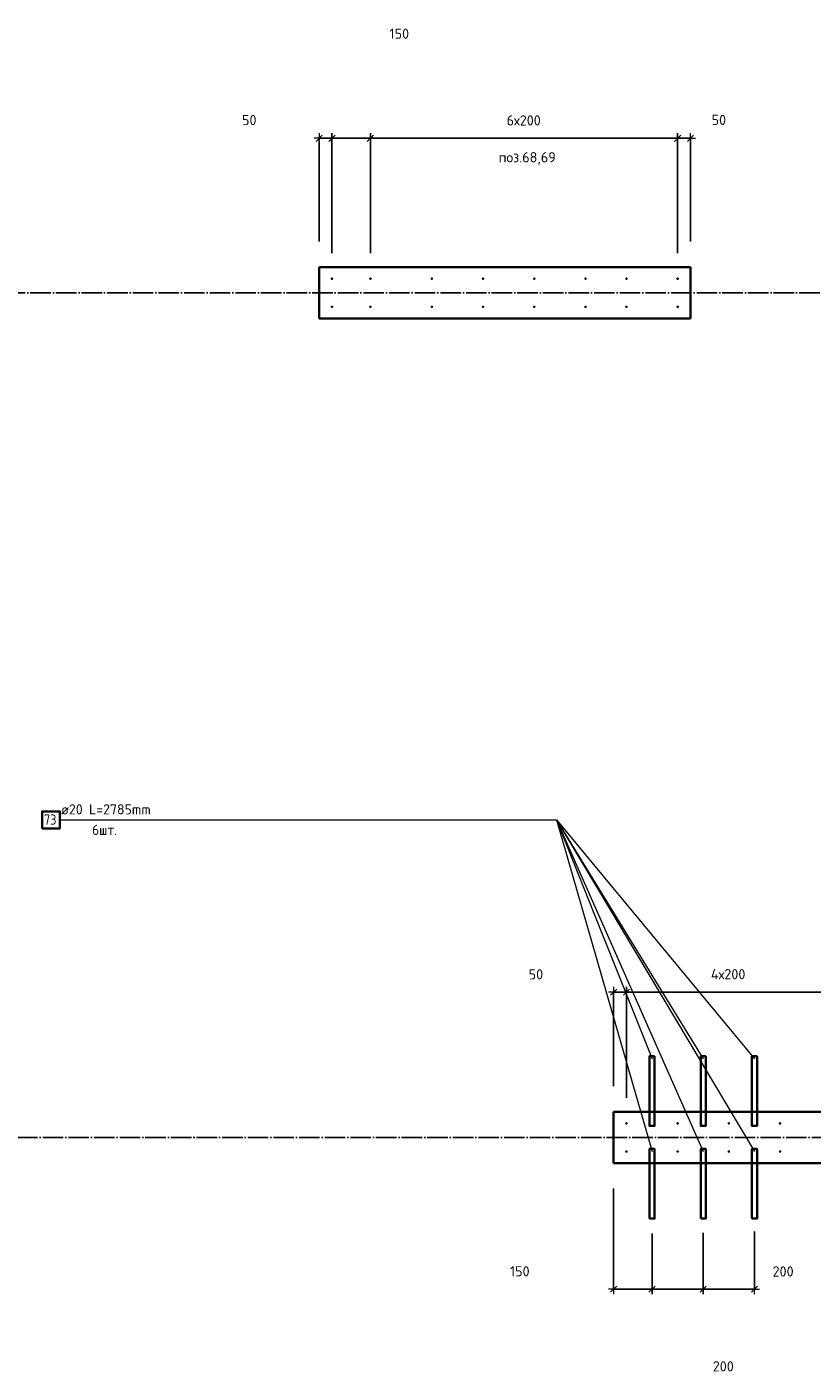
# Model space of a CAD drawing. Header units: millimetres. Extents: x -1001 to 124100, y -72947 to 40304.
# Tile 28 of 104: x 82709 to 85775, y -55720 to -50461. Entities that reach past the tile are written whole.
import ezdxf

# ---------------------------------------------------------------- set-up
doc = ezdxf.new("R2010")
doc.units = ezdxf.units.MM
doc.header["$PDMODE"] = 65
doc.linetypes.add('______11', pattern=[100, 80, -10, 0, -10])
doc.linetypes.add('______5', pattern=[220, 160, -20, 20, -20])
for name, color, linetype, lineweight in [('Standard', 7, 'Continuous', 25), ('Арм.стержн. Выпуски', 180, 'Continuous', 35), ('Размерная линия_ общее_1', 7, 'Continuous', 13)]:
    doc.layers.add(name, color=color, linetype=linetype, lineweight=lineweight)
doc.layers.add('Осевая линия_ общее', color=7, linetype='______5', lineweight=13, true_color=0xa0a0a0)
doc.styles.add('ISOCPEUR', font='ISOCPEUR')
doc.dimstyles.new('DIMSTYLE_11', dxfattribs={"dimtxt": 40, "dimasz": 40, "dimexe": 0, "dimexo": 0, "dimgap": 20, "dimtad": 2, "dimdec": 0, "dimrnd": 5, "dimzin": 12, "dimdsep": 46, "dimtxsty": 'ISOCPEUR', "dimblk1": 'ALL_ML_STRICH', "dimblk2": 'ALL_ML_STRICH', "dimsah": 1, "dimcen": 0, "dimclrd": 7, "dimclre": 256, "dimclrt": 7, "dimadec": 0, "dimazin": 0, "dimtfac": 1, "dimtdec": 0, "dimtix": 1, "dimtmove": 2, "dimatfit": 3, "dimfxl": 0, "dimtvp": 1.2, "dimtzin": 0, "dimlwd": 0, "dimlwe": -3, "dimarcsym": 0})
doc.dimstyles.new('DIMSTYLE_16', dxfattribs={"dimtxt": 40, "dimasz": 40, "dimexe": 0, "dimexo": 0, "dimgap": 20, "dimtad": 0, "dimdec": 0, "dimrnd": 5, "dimzin": 12, "dimdsep": 46, "dimtxsty": 'ISOCPEUR', "dimblk1": 'ALL_ML_STRICH', "dimblk2": 'ALL_ML_STRICH', "dimsah": 1, "dimcen": 0, "dimclrd": 7, "dimclre": 256, "dimclrt": 7, "dimadec": 0, "dimazin": 0, "dimtfac": 1, "dimtdec": 0, "dimtix": 1, "dimtmove": 2, "dimatfit": 3, "dimfxl": 0, "dimtzin": 0, "dimlwd": 0, "dimlwe": -3, "dimarcsym": 0})
doc.dimstyles.new('DIMSTYLE_9', dxfattribs={"dimtxt": 40, "dimasz": 40, "dimexe": 0, "dimexo": 0, "dimgap": 20, "dimtad": 2, "dimdec": 0, "dimrnd": 5, "dimzin": 12, "dimdsep": 46, "dimtxsty": 'ISOCPEUR', "dimblk1": 'ALL_ML_STRICH', "dimblk2": 'ALL_ML_STRICH', "dimsah": 1, "dimcen": 0, "dimclrd": 7, "dimclre": 256, "dimclrt": 7, "dimadec": 0, "dimazin": 0, "dimtfac": 1, "dimtdec": 0, "dimtix": 1, "dimtmove": 2, "dimatfit": 3, "dimfxl": 0, "dimtzin": 0, "dimlwd": 0, "dimlwe": -3, "dimarcsym": 0})

# ---------------------------------------------------------------- blocks, each defined once
blk = doc.blocks.new('ALL_ML_STRICH')
at = {"color": 0, "linetype": 'ByBlock', "lineweight": -2}
for p, q in [((-1, 0), (0.5, 0)), ((-0.3, -0.3), (0.3, 0.3)), ((0, -0.5), (0, 0.5))]:
    blk.add_line(p, q, dxfattribs=at)
blk = doc.blocks.new('*D77')
at = {"layer": 'DEFPOINTS', "color": 7, "linetype": 'Continuous', "lineweight": 13, "transparency": 33554687}
for p in [(85000, -54900), (85150, -55075.1), (85000, -55392.8)]:
    blk.add_point(p, dxfattribs=at)
at = {"layer": 'Размерная линия_ общее_1', "color": 253, "linetype": 'Continuous', "lineweight": -2, "true_color": 0xa0a0a0, "transparency": 33554687}
for p, q in [((85000, -55000), (85000, -55392.8)), ((85150, -55175.1), (85150, -55392.8))]:
    blk.add_line(p, q, dxfattribs=at)
at = {"layer": 'Размерная линия_ общее_1', "color": 7, "linetype": 'Continuous', "lineweight": -2, "transparency": 33554687}
blk.add_line((85000, -55392.8), (85150, -55392.8), dxfattribs=at)
at = {"layer": 'Размерная линия_ общее_1', "color": 7, "linetype": 'Continuous', "lineweight": 13, "transparency": 33554687, "xscale": 40, "yscale": 40, "zscale": 40, "rotation": 180}
blk.add_blockref('ALL_ML_STRICH', (85000, -55392.8), dxfattribs=at)
at = {"layer": 'Размерная линия_ общее_1', "color": 7, "linetype": 'Continuous', "lineweight": 13, "transparency": 33554687, "xscale": 40, "yscale": 40, "zscale": 40}
blk.add_blockref('ALL_ML_STRICH', (85150, -55392.8), dxfattribs=at)
at = {"layer": 'Размерная линия_ общее_1', "color": 7, "linetype": 'Continuous', "lineweight": 13, "transparency": 33554687, "insert": (84633.5, -55322.9), "char_height": 40, "width": 120, "attachment_point": 5, "style": 'ISOCPEUR'}
blk.add_mtext('\\A1;{150}', dxfattribs=at)
blk = doc.blocks.new('*D78')
at = {"layer": 'DEFPOINTS', "color": 7, "linetype": 'Continuous', "lineweight": 13, "transparency": 33554687}
for p in [(85150, -55075.1), (85350, -55072.5), (85150, -55392.8)]:
    blk.add_point(p, dxfattribs=at)
at = {"layer": 'Размерная линия_ общее_1', "color": 253, "linetype": 'Continuous', "lineweight": -2, "true_color": 0xa0a0a0, "transparency": 33554687}
for p, q in [((85150, -55175.1), (85150, -55392.8)), ((85350, -55172.5), (85350, -55392.8))]:
    blk.add_line(p, q, dxfattribs=at)
at = {"layer": 'Размерная линия_ общее_1', "color": 7, "linetype": 'Continuous', "lineweight": -2, "transparency": 33554687}
blk.add_line((85150, -55392.8), (85350, -55392.8), dxfattribs=at)
at = {"layer": 'Размерная линия_ общее_1', "color": 7, "linetype": 'Continuous', "lineweight": 13, "transparency": 33554687, "xscale": 40, "yscale": 40, "zscale": 40, "rotation": 180}
blk.add_blockref('ALL_ML_STRICH', (85150, -55392.8), dxfattribs=at)
at = {"layer": 'Размерная линия_ общее_1', "color": 7, "linetype": 'Continuous', "lineweight": 13, "transparency": 33554687, "xscale": 40, "yscale": 40, "zscale": 40}
blk.add_blockref('ALL_ML_STRICH', (85350, -55392.8), dxfattribs=at)
at = {"layer": 'Размерная линия_ общее_1', "color": 7, "linetype": 'Continuous', "lineweight": 13, "transparency": 33554687, "insert": (85428.2, -55694.2), "char_height": 40, "width": 120, "attachment_point": 5, "style": 'ISOCPEUR'}
blk.add_mtext('\\A1;{200}', dxfattribs=at)
blk = doc.blocks.new('*D79')
at = {"layer": 'DEFPOINTS', "color": 7, "linetype": 'Continuous', "lineweight": 13, "transparency": 33554687}
for p in [(85350, -55072.5), (85550, -55067.3), (85350, -55392.8)]:
    blk.add_point(p, dxfattribs=at)
at = {"layer": 'Размерная линия_ общее_1', "color": 253, "linetype": 'Continuous', "lineweight": -2, "true_color": 0xa0a0a0, "transparency": 33554687}
for p, q in [((85550, -55167.3), (85550, -55392.8)), ((85350, -55172.5), (85350, -55392.8))]:
    blk.add_line(p, q, dxfattribs=at)
at = {"layer": 'Размерная линия_ общее_1', "color": 7, "linetype": 'Continuous', "lineweight": -2, "transparency": 33554687}
blk.add_line((85350, -55392.8), (85550, -55392.8), dxfattribs=at)
at = {"layer": 'Размерная линия_ общее_1', "color": 7, "linetype": 'Continuous', "lineweight": 13, "transparency": 33554687, "xscale": 40, "yscale": 40, "zscale": 40, "rotation": 180}
blk.add_blockref('ALL_ML_STRICH', (85350, -55392.8), dxfattribs=at)
at = {"layer": 'Размерная линия_ общее_1', "color": 7, "linetype": 'Continuous', "lineweight": 13, "transparency": 33554687, "xscale": 40, "yscale": 40, "zscale": 40}
blk.add_blockref('ALL_ML_STRICH', (85550, -55392.8), dxfattribs=at)
at = {"layer": 'Размерная линия_ общее_1', "color": 7, "linetype": 'Continuous', "lineweight": 13, "transparency": 33554687, "insert": (85661.9, -55323.5), "char_height": 40, "width": 120, "attachment_point": 5, "style": 'ISOCPEUR'}
blk.add_mtext('\\A1;{200}', dxfattribs=at)
blk = doc.blocks.new('*D441')
at = {"layer": 'DEFPOINTS', "color": 7, "linetype": 'Continuous', "lineweight": 13, "transparency": 33554687}
for p in [(85000, -54232.1), (85000, -54700), (85050, -54745)]:
    blk.add_point(p, dxfattribs=at)
at = {"layer": 'Размерная линия_ общее_1', "color": 253, "linetype": 'Continuous', "lineweight": -2, "true_color": 0xa0a0a0, "transparency": 33554687}
for p, q in [((85000, -54600), (85000, -54232.1)), ((85050, -54645), (85050, -54232.1))]:
    blk.add_line(p, q, dxfattribs=at)
at = {"layer": 'Размерная линия_ общее_1', "color": 7, "linetype": 'Continuous', "lineweight": -2, "transparency": 33554687}
blk.add_line((85000, -54232.1), (85050, -54232.1), dxfattribs=at)
at = {"layer": 'Размерная линия_ общее_1', "color": 7, "linetype": 'Continuous', "lineweight": 13, "transparency": 33554687, "xscale": 40, "yscale": 40, "zscale": 40, "rotation": 180}
blk.add_blockref('ALL_ML_STRICH', (85000, -54232.1), dxfattribs=at)
at = {"layer": 'Размерная линия_ общее_1', "color": 7, "linetype": 'Continuous', "lineweight": 13, "transparency": 33554687, "xscale": 40, "yscale": 40, "zscale": 40}
blk.add_blockref('ALL_ML_STRICH', (85050, -54232.1), dxfattribs=at)
at = {"layer": 'Размерная линия_ общее_1', "color": 7, "linetype": 'Continuous', "lineweight": 13, "transparency": 33554687, "insert": (84696.4, -54162.8), "char_height": 40, "width": 80, "attachment_point": 5, "style": 'ISOCPEUR'}
blk.add_mtext('\\A1;{50}', dxfattribs=at)
blk = doc.blocks.new('*D442')
at = {"layer": 'DEFPOINTS', "color": 7, "linetype": 'Continuous', "lineweight": 13, "transparency": 33554687}
for p in [(85050, -54232.1), (85050, -54745), (85850, -54745)]:
    blk.add_point(p, dxfattribs=at)
at = {"layer": 'Размерная линия_ общее_1', "color": 253, "linetype": 'Continuous', "lineweight": -2, "true_color": 0xa0a0a0, "transparency": 33554687}
for p, q in [((85050, -54645), (85050, -54232.1)), ((85850, -54645), (85850, -54232.1))]:
    blk.add_line(p, q, dxfattribs=at)
at = {"layer": 'Размерная линия_ общее_1', "color": 7, "linetype": 'Continuous', "lineweight": -2, "transparency": 33554687}
blk.add_line((85050, -54232.1), (85850, -54232.1), dxfattribs=at)
at = {"layer": 'Размерная линия_ общее_1', "color": 7, "linetype": 'Continuous', "lineweight": 13, "transparency": 33554687, "xscale": 40, "yscale": 40, "zscale": 40, "rotation": 180}
blk.add_blockref('ALL_ML_STRICH', (85050, -54232.1), dxfattribs=at)
at = {"layer": 'Размерная линия_ общее_1', "color": 7, "linetype": 'Continuous', "lineweight": 13, "transparency": 33554687, "xscale": 40, "yscale": 40, "zscale": 40}
blk.add_blockref('ALL_ML_STRICH', (85850, -54232.1), dxfattribs=at)
at = {"layer": 'Размерная линия_ общее_1', "color": 7, "linetype": 'Continuous', "lineweight": 13, "transparency": 33554687, "insert": (85380, -54142.1), "char_height": 40, "width": 2, "attachment_point": 1, "line_spacing_factor": 0.60241, "style": 'ISOCPEUR'}
blk.add_mtext('4х200', dxfattribs=at)
blk = doc.blocks.new('*D484')
at = {"layer": 'DEFPOINTS', "color": 7, "linetype": 'Continuous', "lineweight": 13, "transparency": 33554687}
for p in [(83850, -50896.6), (83850, -51400), (83900, -51445)]:
    blk.add_point(p, dxfattribs=at)
at = {"layer": 'Размерная линия_ общее_1', "color": 253, "linetype": 'Continuous', "lineweight": -2, "true_color": 0xa0a0a0, "transparency": 33554687}
for p, q in [((83850, -51300), (83850, -50896.6)), ((83900, -51345), (83900, -50896.6))]:
    blk.add_line(p, q, dxfattribs=at)
at = {"layer": 'Размерная линия_ общее_1', "color": 7, "linetype": 'Continuous', "lineweight": -2, "transparency": 33554687}
blk.add_line((83850, -50896.6), (83900, -50896.6), dxfattribs=at)
at = {"layer": 'Размерная линия_ общее_1', "color": 7, "linetype": 'Continuous', "lineweight": 13, "transparency": 33554687, "xscale": 40, "yscale": 40, "zscale": 40, "rotation": 180}
blk.add_blockref('ALL_ML_STRICH', (83850, -50896.6), dxfattribs=at)
at = {"layer": 'Размерная линия_ общее_1', "color": 7, "linetype": 'Continuous', "lineweight": 13, "transparency": 33554687, "xscale": 40, "yscale": 40, "zscale": 40}
blk.add_blockref('ALL_ML_STRICH', (83900, -50896.6), dxfattribs=at)
at = {"layer": 'Размерная линия_ общее_1', "color": 7, "linetype": 'Continuous', "lineweight": 13, "transparency": 33554687, "insert": (83576.9, -50825.2), "char_height": 40, "width": 80, "attachment_point": 5, "style": 'ISOCPEUR'}
blk.add_mtext('\\A1;{50}', dxfattribs=at)
blk = doc.blocks.new('*D485')
at = {"layer": 'DEFPOINTS', "color": 7, "linetype": 'Continuous', "lineweight": 13, "transparency": 33554687}
for p in [(83900, -50896.6), (83900, -51445), (84050, -51445)]:
    blk.add_point(p, dxfattribs=at)
at = {"layer": 'Размерная линия_ общее_1', "color": 253, "linetype": 'Continuous', "lineweight": -2, "true_color": 0xa0a0a0, "transparency": 33554687}
for p, q in [((83900, -51345), (83900, -50896.6)), ((84050, -51345), (84050, -50896.6))]:
    blk.add_line(p, q, dxfattribs=at)
at = {"layer": 'Размерная линия_ общее_1', "color": 7, "linetype": 'Continuous', "lineweight": -2, "transparency": 33554687}
blk.add_line((83900, -50896.6), (84050, -50896.6), dxfattribs=at)
at = {"layer": 'Размерная линия_ общее_1', "color": 7, "linetype": 'Continuous', "lineweight": 13, "transparency": 33554687, "xscale": 40, "yscale": 40, "zscale": 40, "rotation": 180}
blk.add_blockref('ALL_ML_STRICH', (83900, -50896.6), dxfattribs=at)
at = {"layer": 'Размерная линия_ общее_1', "color": 7, "linetype": 'Continuous', "lineweight": 13, "transparency": 33554687, "xscale": 40, "yscale": 40, "zscale": 40}
blk.add_blockref('ALL_ML_STRICH', (84050, -50896.6), dxfattribs=at)
at = {"layer": 'Размерная линия_ общее_1', "color": 7, "linetype": 'Continuous', "lineweight": 13, "transparency": 33554687, "insert": (84162.9, -50487.7), "char_height": 40, "width": 120, "attachment_point": 5, "style": 'ISOCPEUR'}
blk.add_mtext('\\A1;{150}', dxfattribs=at)
blk = doc.blocks.new('*D486')
at = {"layer": 'DEFPOINTS', "color": 7, "linetype": 'Continuous', "lineweight": 13, "transparency": 33554687}
for p in [(84050, -50896.6), (84050, -51445), (85250, -51445)]:
    blk.add_point(p, dxfattribs=at)
at = {"layer": 'Размерная линия_ общее_1', "color": 253, "linetype": 'Continuous', "lineweight": -2, "true_color": 0xa0a0a0, "transparency": 33554687}
for p, q in [((84050, -51345), (84050, -50896.6)), ((85250, -51345), (85250, -50896.6))]:
    blk.add_line(p, q, dxfattribs=at)
at = {"layer": 'Размерная линия_ общее_1', "color": 7, "linetype": 'Continuous', "lineweight": -2, "transparency": 33554687}
blk.add_line((84050, -50896.6), (85250, -50896.6), dxfattribs=at)
at = {"layer": 'Размерная линия_ общее_1', "color": 7, "linetype": 'Continuous', "lineweight": 13, "transparency": 33554687, "xscale": 40, "yscale": 40, "zscale": 40, "rotation": 180}
blk.add_blockref('ALL_ML_STRICH', (84050, -50896.6), dxfattribs=at)
at = {"layer": 'Размерная линия_ общее_1', "color": 7, "linetype": 'Continuous', "lineweight": 13, "transparency": 33554687, "xscale": 40, "yscale": 40, "zscale": 40}
blk.add_blockref('ALL_ML_STRICH', (85250, -50896.6), dxfattribs=at)
at = {"layer": 'Размерная линия_ общее_1', "color": 7, "linetype": 'Continuous', "lineweight": 13, "transparency": 33554687, "insert": (84582, -50806.6), "char_height": 40, "width": 2, "attachment_point": 1, "line_spacing_factor": 0.60241, "style": 'ISOCPEUR'}
blk.add_mtext('6х200', dxfattribs=at)
blk = doc.blocks.new('*D487')
at = {"layer": 'DEFPOINTS', "color": 7, "linetype": 'Continuous', "lineweight": 13, "transparency": 33554687}
for p in [(85250, -50896.6), (85300, -51400), (85250, -51445)]:
    blk.add_point(p, dxfattribs=at)
at = {"layer": 'Размерная линия_ общее_1', "color": 253, "linetype": 'Continuous', "lineweight": -2, "true_color": 0xa0a0a0, "transparency": 33554687}
for p, q in [((85250, -51345), (85250, -50896.6)), ((85300, -51300), (85300, -50896.6))]:
    blk.add_line(p, q, dxfattribs=at)
at = {"layer": 'Размерная линия_ общее_1', "color": 7, "linetype": 'Continuous', "lineweight": -2, "transparency": 33554687}
blk.add_line((85250, -50896.6), (85300, -50896.6), dxfattribs=at)
at = {"layer": 'Размерная линия_ общее_1', "color": 7, "linetype": 'Continuous', "lineweight": 13, "transparency": 33554687, "xscale": 40, "yscale": 40, "zscale": 40, "rotation": 180}
blk.add_blockref('ALL_ML_STRICH', (85250, -50896.6), dxfattribs=at)
at = {"layer": 'Размерная линия_ общее_1', "color": 7, "linetype": 'Continuous', "lineweight": 13, "transparency": 33554687, "xscale": 40, "yscale": 40, "zscale": 40}
blk.add_blockref('ALL_ML_STRICH', (85300, -50896.6), dxfattribs=at)
at = {"layer": 'Размерная линия_ общее_1', "color": 7, "linetype": 'Continuous', "lineweight": 13, "transparency": 33554687, "insert": (85410.9, -50824.8), "char_height": 40, "width": 80, "attachment_point": 5, "style": 'ISOCPEUR'}
blk.add_mtext('\\A1;{50}', dxfattribs=at)

msp = doc.modelspace()

# ---------------------------------------------------------------- hatches: boundary and pattern name
at = {"layer": 'Арм.стержн. Выпуски', "linetype": 'Continuous', "lineweight": 35, "transparency": 33554687}
for points in [[(83905, -51445), (83904.6, -51443.1), (83903.5, -51441.5), (83901.9, -51440.4), (83900, -51440), (83898.1, -51440.4), (83896.5, -51441.5), (83895.4, -51443.1), (83895, -51445), (83895.4, -51446.9), (83896.5, -51448.5), (83898.1, -51449.6), (83900, -51450), (83901.9, -51449.6), (83903.5, -51448.5), (83904.6, -51446.9)], [(84055, -51445), (84054.6, -51443.1), (84053.5, -51441.5), (84051.9, -51440.4), (84050, -51440), (84048.1, -51440.4), (84046.5, -51441.5), (84045.4, -51443.1), (84045, -51445), (84045.4, -51446.9), (84046.5, -51448.5), (84048.1, -51449.6), (84050, -51450), (84051.9, -51449.6), (84053.5, -51448.5), (84054.6, -51446.9)], [(84295, -51445), (84294.6, -51443.1), (84293.5, -51441.5), (84291.9, -51440.4), (84290, -51440), (84288.1, -51440.4), (84286.5, -51441.5), (84285.4, -51443.1), (84285, -51445), (84285.4, -51446.9), (84286.5, -51448.5), (84288.1, -51449.6), (84290, -51450), (84291.9, -51449.6), (84293.5, -51448.5), (84294.6, -51446.9)], [(84495, -51445), (84494.6, -51443.1), (84493.5, -51441.5), (84491.9, -51440.4), (84490, -51440), (84488.1, -51440.4), (84486.5, -51441.5), (84485.4, -51443.1), (84485, -51445), (84485.4, -51446.9), (84486.5, -51448.5), (84488.1, -51449.6), (84490, -51450), (84491.9, -51449.6), (84493.5, -51448.5), (84494.6, -51446.9)], [(84695, -51445), (84694.6, -51443.1), (84693.5, -51441.5), (84691.9, -51440.4), (84690, -51440), (84688.1, -51440.4), (84686.5, -51441.5), (84685.4, -51443.1), (84685, -51445), (84685.4, -51446.9), (84686.5, -51448.5), (84688.1, -51449.6), (84690, -51450), (84691.9, -51449.6), (84693.5, -51448.5), (84694.6, -51446.9)], [(84895, -51445), (84894.6, -51443.1), (84893.5, -51441.5), (84891.9, -51440.4), (84890, -51440), (84888.1, -51440.4), (84886.5, -51441.5), (84885.4, -51443.1), (84885, -51445), (84885.4, -51446.9), (84886.5, -51448.5), (84888.1, -51449.6), (84890, -51450), (84891.9, -51449.6), (84893.5, -51448.5), (84894.6, -51446.9)], [(85055, -51445), (85054.6, -51443.1), (85053.5, -51441.5), (85051.9, -51440.4), (85050, -51440), (85048.1, -51440.4), (85046.5, -51441.5), (85045.4, -51443.1), (85045, -51445), (85045.4, -51446.9), (85046.5, -51448.5), (85048.1, -51449.6), (85050, -51450), (85051.9, -51449.6), (85053.5, -51448.5), (85054.6, -51446.9)], [(85255, -51445), (85254.6, -51443.1), (85253.5, -51441.5), (85251.9, -51440.4), (85250, -51440), (85248.1, -51440.4), (85246.5, -51441.5), (85245.4, -51443.1), (85245, -51445), (85245.4, -51446.9), (85246.5, -51448.5), (85248.1, -51449.6), (85250, -51450), (85251.9, -51449.6), (85253.5, -51448.5), (85254.6, -51446.9)], [(83905, -51555), (83904.6, -51553.1), (83903.5, -51551.5), (83901.9, -51550.4), (83900, -51550), (83898.1, -51550.4), (83896.5, -51551.5), (83895.4, -51553.1), (83895, -51555), (83895.4, -51556.9), (83896.5, -51558.5), (83898.1, -51559.6), (83900, -51560), (83901.9, -51559.6), (83903.5, -51558.5), (83904.6, -51556.9)], [(84055, -51555), (84054.6, -51553.1), (84053.5, -51551.5), (84051.9, -51550.4), (84050, -51550), (84048.1, -51550.4), (84046.5, -51551.5), (84045.4, -51553.1), (84045, -51555), (84045.4, -51556.9), (84046.5, -51558.5), (84048.1, -51559.6), (84050, -51560), (84051.9, -51559.6), (84053.5, -51558.5), (84054.6, -51556.9)], [(84295, -51555), (84294.6, -51553.1), (84293.5, -51551.5), (84291.9, -51550.4), (84290, -51550), (84288.1, -51550.4), (84286.5, -51551.5), (84285.4, -51553.1), (84285, -51555), (84285.4, -51556.9), (84286.5, -51558.5), (84288.1, -51559.6), (84290, -51560), (84291.9, -51559.6), (84293.5, -51558.5), (84294.6, -51556.9)], [(84495, -51555), (84494.6, -51553.1), (84493.5, -51551.5), (84491.9, -51550.4), (84490, -51550), (84488.1, -51550.4), (84486.5, -51551.5), (84485.4, -51553.1), (84485, -51555), (84485.4, -51556.9), (84486.5, -51558.5), (84488.1, -51559.6), (84490, -51560), (84491.9, -51559.6), (84493.5, -51558.5), (84494.6, -51556.9)], [(84695, -51555), (84694.6, -51553.1), (84693.5, -51551.5), (84691.9, -51550.4), (84690, -51550), (84688.1, -51550.4), (84686.5, -51551.5), (84685.4, -51553.1), (84685, -51555), (84685.4, -51556.9), (84686.5, -51558.5), (84688.1, -51559.6), (84690, -51560), (84691.9, -51559.6), (84693.5, -51558.5), (84694.6, -51556.9)], [(84895, -51555), (84894.6, -51553.1), (84893.5, -51551.5), (84891.9, -51550.4), (84890, -51550), (84888.1, -51550.4), (84886.5, -51551.5), (84885.4, -51553.1), (84885, -51555), (84885.4, -51556.9), (84886.5, -51558.5), (84888.1, -51559.6), (84890, -51560), (84891.9, -51559.6), (84893.5, -51558.5), (84894.6, -51556.9)], [(85055, -51555), (85054.6, -51553.1), (85053.5, -51551.5), (85051.9, -51550.4), (85050, -51550), (85048.1, -51550.4), (85046.5, -51551.5), (85045.4, -51553.1), (85045, -51555), (85045.4, -51556.9), (85046.5, -51558.5), (85048.1, -51559.6), (85050, -51560), (85051.9, -51559.6), (85053.5, -51558.5), (85054.6, -51556.9)], [(85255, -51555), (85254.6, -51553.1), (85253.5, -51551.5), (85251.9, -51550.4), (85250, -51550), (85248.1, -51550.4), (85246.5, -51551.5), (85245.4, -51553.1), (85245, -51555), (85245.4, -51556.9), (85246.5, -51558.5), (85248.1, -51559.6), (85250, -51560), (85251.9, -51559.6), (85253.5, -51558.5), (85254.6, -51556.9)], [(85055, -54745), (85054.6, -54743.1), (85053.5, -54741.5), (85051.9, -54740.4), (85050, -54740), (85048.1, -54740.4), (85046.5, -54741.5), (85045.4, -54743.1), (85045, -54745), (85045.4, -54746.9), (85046.5, -54748.5), (85048.1, -54749.6), (85050, -54750), (85051.9, -54749.6), (85053.5, -54748.5), (85054.6, -54746.9)], [(85255, -54745), (85254.6, -54743.1), (85253.5, -54741.5), (85251.9, -54740.4), (85250, -54740), (85248.1, -54740.4), (85246.5, -54741.5), (85245.4, -54743.1), (85245, -54745), (85245.4, -54746.9), (85246.5, -54748.5), (85248.1, -54749.6), (85250, -54750), (85251.9, -54749.6), (85253.5, -54748.5), (85254.6, -54746.9)], [(85455, -54745), (85454.6, -54743.1), (85453.5, -54741.5), (85451.9, -54740.4), (85450, -54740), (85448.1, -54740.4), (85446.5, -54741.5), (85445.4, -54743.1), (85445, -54745), (85445.4, -54746.9), (85446.5, -54748.5), (85448.1, -54749.6), (85450, -54750), (85451.9, -54749.6), (85453.5, -54748.5), (85454.6, -54746.9)], [(85655, -54745), (85654.6, -54743.1), (85653.5, -54741.5), (85651.9, -54740.4), (85650, -54740), (85648.1, -54740.4), (85646.5, -54741.5), (85645.4, -54743.1), (85645, -54745), (85645.4, -54746.9), (85646.5, -54748.5), (85648.1, -54749.6), (85650, -54750), (85651.9, -54749.6), (85653.5, -54748.5), (85654.6, -54746.9)], [(85055, -54855), (85054.6, -54853.1), (85053.5, -54851.5), (85051.9, -54850.4), (85050, -54850), (85048.1, -54850.4), (85046.5, -54851.5), (85045.4, -54853.1), (85045, -54855), (85045.4, -54856.9), (85046.5, -54858.5), (85048.1, -54859.6), (85050, -54860), (85051.9, -54859.6), (85053.5, -54858.5), (85054.6, -54856.9)], [(85255, -54855), (85254.6, -54853.1), (85253.5, -54851.5), (85251.9, -54850.4), (85250, -54850), (85248.1, -54850.4), (85246.5, -54851.5), (85245.4, -54853.1), (85245, -54855), (85245.4, -54856.9), (85246.5, -54858.5), (85248.1, -54859.6), (85250, -54860), (85251.9, -54859.6), (85253.5, -54858.5), (85254.6, -54856.9)], [(85455, -54855), (85454.6, -54853.1), (85453.5, -54851.5), (85451.9, -54850.4), (85450, -54850), (85448.1, -54850.4), (85446.5, -54851.5), (85445.4, -54853.1), (85445, -54855), (85445.4, -54856.9), (85446.5, -54858.5), (85448.1, -54859.6), (85450, -54860), (85451.9, -54859.6), (85453.5, -54858.5), (85454.6, -54856.9)], [(85655, -54855), (85654.6, -54853.1), (85653.5, -54851.5), (85651.9, -54850.4), (85650, -54850), (85648.1, -54850.4), (85646.5, -54851.5), (85645.4, -54853.1), (85645, -54855), (85645.4, -54856.9), (85646.5, -54858.5), (85648.1, -54859.6), (85650, -54860), (85651.9, -54859.6), (85653.5, -54858.5), (85654.6, -54856.9)]]:
    msp.add_hatch(color=4, dxfattribs=at).paths.add_polyline_path(points)

# ---------------------------------------------------------------- linework, layer by layer
at = {"color": 7, "linetype": 'Continuous', "lineweight": 35, "transparency": 33554687}
for p, q in [((83850, -51600), (83850, -51400)), ((83850, -51400), (85300, -51400)), ((85300, -51400), (85300, -51600)), ((85300, -51600), (83850, -51600)), ((85000, -54900), (85000, -54700)), ((85000, -54700), (86800, -54700)), ((86800, -54900), (85000, -54900))]:
    msp.add_line(p, q, dxfattribs=at)
at = {"layer": 'Арм.стержн. Выпуски', "color": 7, "linetype": 'Continuous', "lineweight": 13, "transparency": 33554687}
for p, q in [((82837.4, -53559.5), (84777.4, -53559.5)), ((84777.4, -53559.5), (85350, -54855)), ((84777.4, -53559.5), (85150, -54855)), ((84777.4, -53559.5), (85550, -54855)), ((84777.4, -53559.5), (85150, -54493)), ((84777.4, -53559.5), (85350, -54493)), ((84777.4, -53559.5), (85550, -54493))]:
    msp.add_line(p, q, dxfattribs=at)
at = {"layer": 'Арм.стержн. Выпуски', "color": 7, "linetype": 'Continuous', "lineweight": 35, "transparency": 33554687}
for points in [[(82768.1, -53592.9), (82837.4, -53592.9), (82837.4, -53526.2), (82768.1, -53526.2), (82768.1, -53592.9)], [(85160, -54483), (85160, -54755), (85140, -54755), (85140, -54483), (85160, -54483)], [(85360, -54483), (85360, -54755), (85340, -54755), (85340, -54483), (85360, -54483)], [(85560, -54483), (85560, -54755), (85540, -54755), (85540, -54483), (85560, -54483)], [(85140, -55117), (85140, -54845), (85160, -54845), (85160, -55117), (85140, -55117)], [(85340, -55117), (85340, -54845), (85360, -54845), (85360, -55117), (85340, -55117)], [(85540, -55117), (85540, -54845), (85560, -54845), (85560, -55117), (85540, -55117)]]:
    msp.add_lwpolyline(points, dxfattribs=at)
at = {"layer": 'Осевая линия_ общее', "color": 253, "linetype": '______11', "lineweight": -3, "true_color": 0xa0a0a0, "transparency": 33554687}
for p, q in [((101020, -51500), (77142.2, -51500)), ((102370, -54800), (77142.2, -54800))]:
    msp.add_line(p, q, dxfattribs=at)

# ---------------------------------------------------------------- texts
at = {"layer": 'Standard', "color": 7, "linetype": 'Continuous', "lineweight": 13, "transparency": 33554687, "insert": (84662.5, -50950.6), "char_height": 40, "width": 239.298, "attachment_point": 2, "style": 'ISOCPEUR'}
msp.add_mtext('\\A1;{\\fISOCPEUR|i0|b0;\\H40.000000;\\W1.000000;\\C7;поз.68,69}\\P', dxfattribs=at)
at = {"layer": 'Арм.стержн. Выпуски', "color": 7, "linetype": 'Continuous', "lineweight": 25, "transparency": 33554687, "char_height": 40, "attachment_point": 7, "style": 'ISOCPEUR'}
for s, insert, width in [('\\W0.98;ø20 L=2785mm ', (82841.4, -53538.2), 399.393), ('\\W0.87;73', (82774.8, -53578.2), 73.442), ('\\W0.94;6шт. ', (82963.4, -53618.2), 154.838)]:
    msp.add_mtext(s, dxfattribs=dict(at, insert=insert, width=width))

# ---------------------------------------------------------------- dimensions: what is measured, and where the dimension line sits
at = {"layer": 'Размерная линия_ общее_1', "color": 7, "linetype": 'Continuous', "lineweight": 13, "transparency": 33554687}
for base, p1, p2, dimstyle, picture, middle in [((84050, -50896.6), (83900, -51345), (84050, -51345), 'DIMSTYLE_9', '*D485', (84162.9, -50487.7)), ((83900, -50896.6), (83850, -51300), (83900, -51345), 'DIMSTYLE_11', '*D484', (83576.9, -50825.2)), ((85300, -50896.6), (85250, -51345), (85300, -51300), 'DIMSTYLE_11', '*D487', (85410.9, -50824.8)), ((85050, -54232.1), (85000, -54600), (85050, -54645), 'DIMSTYLE_11', '*D441', (84696.4, -54162.8)), ((85150, -55392.8), (85000, -55000), (85150, -55175.1), 'DIMSTYLE_9', '*D77', (84633.5, -55322.9)), ((85350, -55392.8), (85150, -55175.1), (85350, -55172.5), 'DIMSTYLE_16', '*D78', (85428.2, -55694.2)), ((85550, -55392.8), (85350, -55172.5), (85550, -55167.3), 'DIMSTYLE_9', '*D79', (85661.9, -55323.5))]:
    dim = msp.add_linear_dim(base=base, p1=p1, p2=p2, dimstyle=dimstyle, override={"dimpost": '<>', "dimclrd": 7, "dimclre": 253, "dimclrt": 7, "dimlwd": 0, "dimlwe": 65533}, dxfattribs=at)
    dim.commit()
    dim.dimension.update_dxf_attribs({"geometry": picture, "text_midpoint": middle, "dimtype": 160})
for base, p1, p2, text, picture, middle in [((85250, -50896.6), (84050, -51345), (85250, -51345), '6х200', '*D486', (84650, -50876.6)), ((85850, -54232.1), (85050, -54645), (85850, -54645), '4х200', '*D442', (85450, -54212.1))]:
    dim = msp.add_linear_dim(base=base, p1=p1, p2=p2, text=text, dimstyle='DIMSTYLE_9', override={"dimpost": '<>', "dimclrd": 7, "dimclre": 253, "dimclrt": 7, "dimlwd": 0, "dimlwe": 65533}, dxfattribs=at)
    dim.commit()
    dim.dimension.update_dxf_attribs({"geometry": picture, "text_midpoint": middle, "dimtype": 160})

doc.saveas('drawing.dxf')
